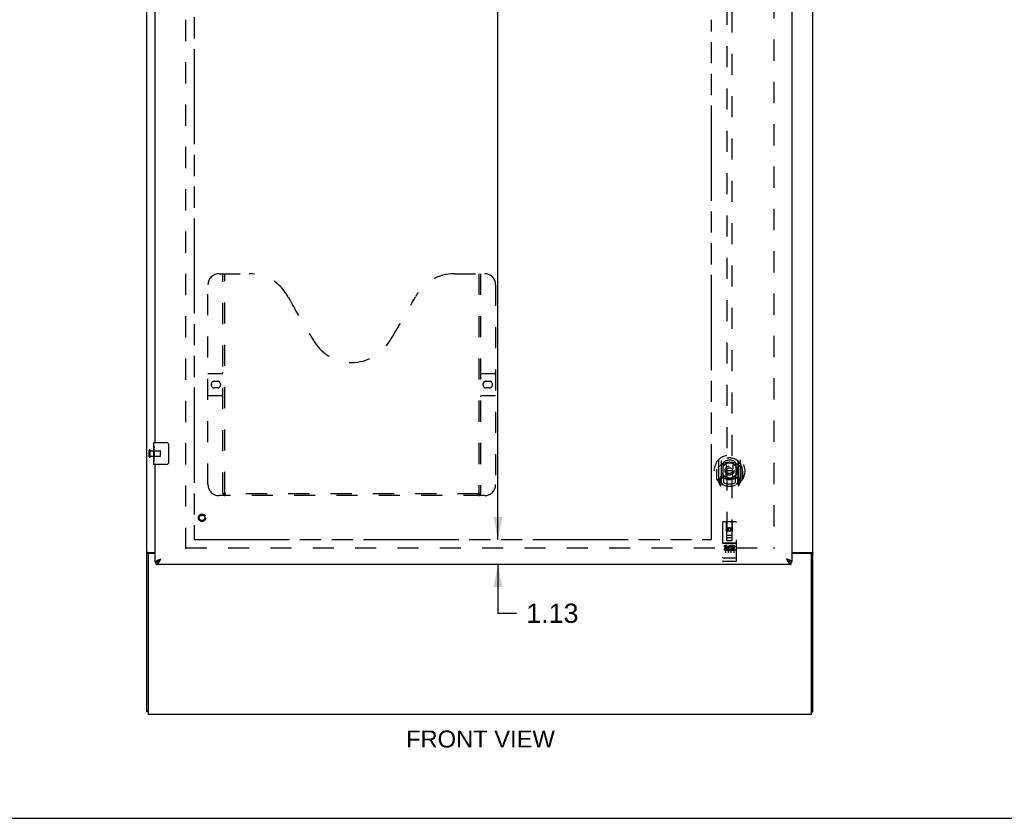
# Model space of a CAD drawing. Header units: inches. Extents: x 0 to 173, y 0 to 112.
# Tile 2 of 13: x 44 to 89, y 0 to 36. Entities that reach past the tile are written whole.
import ezdxf

# ---------------------------------------------------------------- set-up
doc = ezdxf.new("R2010")
doc.units = ezdxf.units.IN
doc.header["$LTSCALE"] = 9.537
doc.header["$MEASUREMENT"] = 0
doc.linetypes.add('HIDDEN', pattern=[0.2, 0.1, -0.1])
doc.linetypes.add('PHANTOM', pattern=[0.8, 0.45, -0.05, 0.1, -0.05, 0.1, -0.05])
doc.layers.get('0').update_dxf_attribs({"linetype": 'CONTINUOUS'})
for name, color, linetype in [('02___PRT_ALL_AXES', 7, 'CONTINUOUS'), ('AVAILABLE_DOOR_SPACE', 7, 'CONTINUOUS'), ('DEFAULT_2', 8, 'HIDDEN'), ('DIMENSIONS', 7, 'CONTINUOUS')]:
    doc.layers.add(name, color=color, linetype=linetype)
doc.styles.get("Standard").update_dxf_attribs({"font": 'arial.ttf'})
doc.dimstyles.new('DIMSTYLE_2', dxfattribs={"dimtxt": 0.867, "dimasz": 1.02, "dimexe": 0.09, "dimexo": 0.07, "dimgap": 0.0425, "dimtad": 0, "dimtih": 1, "dimtoh": 1, "dimzin": 4, "dimdsep": 46, "dimtxsty": 'Standard', "dimblk": '_FILLED', "dimblk1": '_FILLED', "dimblk2": '_FILLED', "dimcen": 0.09, "dimazin": 1, "dimtfac": 1, "dimtdec": 3, "dimtofl": 0, "dimtmove": 0, "dimatfit": 3, "dimldrblk": '_FILLED', "dimfxl": 0, "dimtolj": 1, "dimtzin": 4, "dimarcsym": 0})

# ---------------------------------------------------------------- blocks, each defined once
blk = doc.blocks.new('_FILLED')
at = {"color": 0, "linetype": 'ByBlock'}
blk.add_solid([(0, 0), (-1, 0.2), (-1, -0.2)], dxfattribs=at)
blk = doc.blocks.new('*D13')
at = {"layer": 'DIMENSIONS', "color": 2, "linetype": 'Continuous'}
for p, q in [((75.54, 54.07), (73.569, 54.07)), ((79.165, 54.07), (81.205, 54.07))]:
    blk.add_line(p, q, dxfattribs=at)
at = {"layer": 'DIMENSIONS', "color": 2, "linetype": 'Continuous', "xscale": 1.02, "yscale": 1.02, "zscale": 1.02}
blk.add_blockref('_FILLED', (75.54, 54.07), dxfattribs=at)
at = {"layer": 'DIMENSIONS', "color": 2, "linetype": 'Continuous', "xscale": 1.02, "yscale": 1.02, "zscale": 1.02, "rotation": 180}
blk.add_blockref('_FILLED', (79.165, 54.07), dxfattribs=at)
at = {"layer": 'DIMENSIONS', "color": 2, "linetype": 'Continuous', "insert": (73.135, 54.503), "char_height": 0.867, "width": 2.35605, "attachment_point": 3, "line_spacing_factor": 0.9}
blk.add_mtext('3.63', dxfattribs=at)
blk = doc.blocks.new('*D15')
at = {"layer": 'DIMENSIONS', "color": 2, "linetype": 'Continuous'}
for p, q in [((65.916, 72.813), (65.916, 43.555)), ((65.916, 12.563), (65.916, 41.821))]:
    blk.add_line(p, q, dxfattribs=at)
at = {"layer": 'DIMENSIONS', "color": 2, "linetype": 'Continuous', "xscale": 1.02, "yscale": 1.02, "zscale": 1.02}
for p, rotation in [((65.916, 72.813), 90), ((65.916, 12.563), 270)]:
    blk.add_blockref('_FILLED', p, dxfattribs=dict(at, rotation=rotation))
at = {"layer": 'DIMENSIONS', "color": 2, "linetype": 'Continuous', "insert": (65.916, 43.122), "char_height": 0.867, "width": 3.02967, "attachment_point": 2, "line_spacing_factor": 0.9}
blk.add_mtext('60.25', dxfattribs=at)
blk = doc.blocks.new('*D16')
at = {"layer": 'DIMENSIONS', "color": 2, "linetype": 'Continuous'}
for p, q in [((65.916, 12.563), (65.916, 14.603)), ((65.916, 11.438), (65.916, 9.24)), ((65.916, 9.24), (66.757, 9.24))]:
    blk.add_line(p, q, dxfattribs=at)
at = {"layer": 'DIMENSIONS', "color": 2, "linetype": 'Continuous', "xscale": 1.02, "yscale": 1.02, "zscale": 1.02}
for p, rotation in [((65.916, 12.563), 270), ((65.916, 11.438), 90)]:
    blk.add_blockref('_FILLED', p, dxfattribs=dict(at, rotation=rotation))
at = {"layer": 'DIMENSIONS', "color": 2, "linetype": 'Continuous', "insert": (67.191, 9.674), "char_height": 0.867, "width": 2.35605, "attachment_point": 1, "line_spacing_factor": 0.9}
blk.add_mtext('1.13', dxfattribs=at)

msp = doc.modelspace()

# ---------------------------------------------------------------- linework, layer by layer
at = {"color": 3, "linetype": 'Continuous'}
for p, q in [((50.103, 4.792), (50.103, 76.584)), ((80.103, 4.792), (80.103, 76.584)), ((79.165, 73.834), (79.165, 11.542)), ((50.478, 16.938), (50.478, 42.188)), ((50.478, 11.542), (50.478, 15.938)), ((50.173, 11.981), (50.478, 11.981)), ((79.165, 11.981), (80.033, 11.981)), ((50.155, 11.869), (50.155, 4.688)), ((50.478, 11.929), (50.215, 11.929)), ((50.641, 11.653), (50.653, 11.658)), ((50.653, 11.658), (50.664, 11.662)), ((50.664, 11.662), (50.676, 11.667)), ((50.676, 11.667), (50.688, 11.671)), ((50.688, 11.671), (50.706, 11.678)), ((50.698, 11.635), (50.704, 11.647)), ((50.704, 11.647), (50.711, 11.66)), ((50.706, 11.678), (50.724, 11.685)), ((50.711, 11.66), (50.724, 11.685)), ((78.949, 11.674), (78.919, 11.685)), ((78.919, 11.685), (78.929, 11.666)), ((78.929, 11.666), (78.939, 11.647)), ((78.939, 11.647), (78.945, 11.635)), ((78.945, 11.635), (78.952, 11.623)), ((78.967, 11.667), (78.949, 11.674)), ((78.979, 11.662), (78.967, 11.667)), ((78.99, 11.658), (78.979, 11.662)), ((79.991, 11.929), (79.165, 11.929)), ((80.051, 4.688), (80.051, 11.869)), ((79.123, 11.438), (50.52, 11.438)), ((50.155, 4.688), (80.051, 4.688))]:
    msp.add_line(p, q, dxfattribs=at)
at = {"color": 7, "linetype": 'Continuous'}
for p, q in [((50.418, 16.778), (50.418, 16.923)), ((50.433, 16.938), (50.973, 16.938)), ((50.418, 16.52), (50.418, 16.553)), ((51.073, 16.838), (51.073, 16.038)), ((50.418, 16.323), (50.418, 16.354)), ((50.418, 15.953), (50.418, 16.092)), ((50.973, 15.938), (50.433, 15.938)), ((50.207, 11.94), (50.103, 11.94)), ((50.207, 11.928), (50.207, 11.94)), ((50.478, 11.542), (50.52, 11.542)), ((50.52, 11.438), (50.52, 11.542)), ((50.582, 11.558), (50.584, 11.559)), ((50.686, 11.66), (50.694, 11.665)), ((50.694, 11.665), (50.703, 11.671)), ((50.695, 11.652), (50.701, 11.66)), ((50.701, 11.66), (50.708, 11.667)), ((50.703, 11.671), (50.711, 11.676)), ((50.708, 11.667), (50.724, 11.685)), ((50.711, 11.676), (50.724, 11.685)), ((78.936, 11.674), (78.919, 11.685)), ((78.919, 11.685), (78.929, 11.674)), ((78.929, 11.674), (78.939, 11.663)), ((78.944, 11.668), (78.936, 11.674)), ((78.939, 11.663), (78.945, 11.656)), ((78.945, 11.656), (78.952, 11.649)), ((78.952, 11.649), (78.958, 11.642)), ((79.059, 11.559), (79.061, 11.558)), ((79.165, 11.542), (79.123, 11.542)), ((79.123, 11.438), (79.123, 11.542)), ((79.999, 11.94), (80.103, 11.94)), ((79.999, 11.94), (79.999, 11.928)), ((50.155, 4.792), (50.103, 4.792)), ((80.051, 4.792), (80.103, 4.792)), ((0, 0), (173.4, 0))]:
    msp.add_line(p, q, dxfattribs=at)
for points in [[(51.066, 16.874), (51.068, 16.869), (51.07, 16.863), (51.071, 16.857), (51.072, 16.851), (51.072, 16.844), (51.073, 16.838)], [(51.073, 16.038), (51.072, 16.032), (51.072, 16.026), (51.071, 16.02), (51.07, 16.014), (51.068, 16.008), (51.066, 16.002)], [(50.247, 11.981), (50.247, 11.979), (50.247, 11.977), (50.246, 11.975), (50.246, 11.973), (50.245, 11.971), (50.244, 11.97), (50.243, 11.968), (50.241, 11.967), (50.24, 11.965), (50.238, 11.964), (50.236, 11.962), (50.234, 11.961), (50.232, 11.96), (50.23, 11.959), (50.227, 11.957)], [(79.958, 11.981), (79.958, 11.979), (79.959, 11.977), (79.959, 11.975), (79.96, 11.973), (79.96, 11.971), (79.961, 11.97), (79.963, 11.968), (79.964, 11.967), (79.966, 11.965), (79.968, 11.964), (79.969, 11.962), (79.971, 11.961), (79.974, 11.96), (79.976, 11.959), (79.978, 11.957), (79.983, 11.955)], [(50.227, 11.957), (50.223, 11.955), (50.22, 11.954), (50.218, 11.953), (50.216, 11.951), (50.213, 11.95), (50.212, 11.949), (50.21, 11.947), (50.209, 11.946), (50.208, 11.944), (50.207, 11.943), (50.207, 11.941), (50.207, 11.94)], [(50.52, 11.542), (50.523, 11.542), (50.526, 11.542), (50.53, 11.543), (50.533, 11.543), (50.536, 11.543), (50.54, 11.544), (50.543, 11.544), (50.546, 11.545), (50.549, 11.546), (50.553, 11.547), (50.556, 11.548), (50.559, 11.549), (50.563, 11.55), (50.566, 11.551), (50.569, 11.552), (50.572, 11.554), (50.576, 11.555), (50.579, 11.557), (50.582, 11.558)], [(50.584, 11.559), (50.585, 11.561), (50.586, 11.564), (50.587, 11.567), (50.588, 11.57), (50.59, 11.572), (50.591, 11.575), (50.593, 11.578), (50.594, 11.581), (50.596, 11.583), (50.598, 11.586), (50.6, 11.589), (50.602, 11.591), (50.605, 11.594), (50.607, 11.597), (50.609, 11.6), (50.612, 11.602), (50.615, 11.605), (50.618, 11.608), (50.62, 11.611), (50.623, 11.613), (50.627, 11.616), (50.63, 11.619), (50.633, 11.622), (50.636, 11.624), (50.64, 11.627), (50.643, 11.63), (50.647, 11.633), (50.651, 11.635), (50.654, 11.638), (50.658, 11.641), (50.662, 11.644), (50.666, 11.646), (50.67, 11.649), (50.674, 11.652), (50.678, 11.655), (50.682, 11.657), (50.686, 11.66)], [(50.584, 11.559), (50.586, 11.56), (50.589, 11.562), (50.592, 11.564), (50.596, 11.566), (50.599, 11.568), (50.602, 11.57), (50.605, 11.572), (50.609, 11.574), (50.612, 11.577), (50.615, 11.579), (50.619, 11.581), (50.622, 11.584), (50.625, 11.586), (50.629, 11.589), (50.632, 11.592), (50.635, 11.595), (50.638, 11.597), (50.642, 11.6), (50.645, 11.603), (50.648, 11.606), (50.652, 11.609), (50.655, 11.612), (50.658, 11.616), (50.662, 11.619), (50.665, 11.622), (50.668, 11.625), (50.671, 11.628), (50.675, 11.632), (50.678, 11.635), (50.681, 11.639), (50.685, 11.642), (50.688, 11.645), (50.695, 11.652)], [(79.059, 11.559), (79.058, 11.561), (79.057, 11.564), (79.056, 11.567), (79.055, 11.57), (79.053, 11.572), (79.052, 11.575), (79.05, 11.578), (79.049, 11.581), (79.047, 11.583), (79.045, 11.586), (79.043, 11.589), (79.041, 11.591), (79.038, 11.594), (79.036, 11.597), (79.034, 11.6), (79.031, 11.602), (79.028, 11.605), (79.025, 11.608), (79.022, 11.611), (79.019, 11.613), (79.016, 11.616), (79.013, 11.619), (79.01, 11.622), (79.007, 11.624), (79.003, 11.627), (79, 11.63), (78.996, 11.633), (78.992, 11.635), (78.989, 11.638), (78.985, 11.641), (78.981, 11.644), (78.977, 11.646), (78.973, 11.649), (78.969, 11.652), (78.965, 11.655), (78.961, 11.657), (78.957, 11.66), (78.953, 11.663), (78.944, 11.668)], [(78.958, 11.642), (78.962, 11.639), (78.965, 11.635), (78.968, 11.632), (78.971, 11.628), (78.975, 11.625), (78.978, 11.622), (78.981, 11.619), (78.985, 11.616), (78.988, 11.612), (78.991, 11.609), (78.995, 11.606), (78.998, 11.603), (79.001, 11.6), (79.004, 11.597), (79.008, 11.595), (79.011, 11.592), (79.014, 11.589), (79.018, 11.586), (79.021, 11.584), (79.024, 11.581), (79.028, 11.579), (79.031, 11.577), (79.034, 11.574), (79.037, 11.572), (79.041, 11.57), (79.044, 11.568), (79.047, 11.566), (79.051, 11.564), (79.054, 11.562), (79.057, 11.56), (79.059, 11.559)], [(79.061, 11.558), (79.064, 11.557), (79.067, 11.555), (79.07, 11.554), (79.074, 11.552), (79.077, 11.551), (79.08, 11.55), (79.084, 11.549), (79.087, 11.548), (79.09, 11.547), (79.094, 11.546), (79.097, 11.545), (79.1, 11.544), (79.103, 11.544), (79.107, 11.543), (79.11, 11.543), (79.113, 11.543), (79.117, 11.542), (79.12, 11.542), (79.123, 11.542)], [(79.983, 11.955), (79.985, 11.954), (79.988, 11.953), (79.99, 11.951), (79.992, 11.95), (79.994, 11.949), (79.995, 11.947), (79.997, 11.946), (79.998, 11.944), (79.998, 11.943), (79.999, 11.941), (79.999, 11.94)]]:
    msp.add_lwpolyline(points, dxfattribs=at)
at = {"color": 3, "linetype": 'Continuous'}
for points in [[(50.173, 11.981), (50.171, 11.979), (50.168, 11.978), (50.165, 11.976), (50.162, 11.974), (50.158, 11.973), (50.155, 11.972), (50.15, 11.97), (50.146, 11.969), (50.138, 11.966)], [(80.033, 11.981), (80.035, 11.979), (80.037, 11.978), (80.04, 11.976), (80.043, 11.975), (80.047, 11.973), (80.051, 11.972), (80.055, 11.97), (80.059, 11.969), (80.063, 11.967), (80.067, 11.966), (80.071, 11.965), (80.075, 11.963), (80.079, 11.962), (80.082, 11.961), (80.085, 11.959), (80.088, 11.958), (80.091, 11.956), (80.094, 11.955), (80.096, 11.953), (80.098, 11.951), (80.099, 11.949), (80.1, 11.948), (80.101, 11.946), (80.102, 11.944), (80.103, 11.942), (80.103, 11.94)], [(50.138, 11.966), (50.134, 11.965), (50.13, 11.963), (50.127, 11.962), (50.123, 11.961), (50.12, 11.959), (50.117, 11.958), (50.115, 11.956), (50.112, 11.955), (50.11, 11.953), (50.108, 11.951), (50.106, 11.949), (50.105, 11.948), (50.104, 11.946), (50.103, 11.944), (50.103, 11.942), (50.103, 11.94)], [(50.478, 11.542), (50.478, 11.544), (50.478, 11.547), (50.478, 11.549), (50.479, 11.551), (50.48, 11.553), (50.48, 11.556), (50.481, 11.558), (50.482, 11.56), (50.484, 11.562), (50.485, 11.564), (50.487, 11.567), (50.488, 11.569), (50.49, 11.571), (50.492, 11.573), (50.494, 11.576), (50.496, 11.578), (50.499, 11.58), (50.501, 11.582), (50.504, 11.584), (50.507, 11.587), (50.51, 11.589), (50.513, 11.591), (50.516, 11.593), (50.519, 11.596), (50.523, 11.598), (50.526, 11.6), (50.53, 11.602), (50.534, 11.605), (50.538, 11.607), (50.542, 11.609), (50.546, 11.611), (50.55, 11.613), (50.554, 11.616), (50.559, 11.618), (50.563, 11.62), (50.568, 11.622), (50.573, 11.625), (50.577, 11.627)], [(50.52, 11.438), (50.523, 11.438), (50.526, 11.438), (50.53, 11.439), (50.533, 11.439), (50.536, 11.44), (50.54, 11.441), (50.543, 11.442), (50.546, 11.443), (50.549, 11.445), (50.553, 11.446), (50.556, 11.448), (50.559, 11.449), (50.563, 11.451), (50.566, 11.454), (50.569, 11.456), (50.572, 11.458), (50.576, 11.461), (50.579, 11.463), (50.582, 11.466), (50.586, 11.469), (50.589, 11.472), (50.592, 11.475), (50.596, 11.479), (50.599, 11.482), (50.602, 11.486), (50.605, 11.49), (50.609, 11.494), (50.612, 11.498), (50.615, 11.502), (50.619, 11.506), (50.622, 11.51), (50.625, 11.515), (50.629, 11.519), (50.632, 11.524), (50.635, 11.529), (50.638, 11.534), (50.642, 11.539)], [(50.577, 11.627), (50.582, 11.629), (50.587, 11.631), (50.592, 11.633), (50.597, 11.636), (50.603, 11.638), (50.608, 11.64), (50.613, 11.642), (50.619, 11.645), (50.624, 11.647), (50.63, 11.649), (50.636, 11.651), (50.641, 11.653)], [(50.642, 11.539), (50.645, 11.544), (50.648, 11.549), (50.652, 11.554), (50.655, 11.56), (50.658, 11.565), (50.662, 11.571), (50.665, 11.576), (50.668, 11.582), (50.671, 11.587), (50.675, 11.593), (50.678, 11.599), (50.681, 11.605), (50.685, 11.611), (50.688, 11.617), (50.691, 11.623), (50.698, 11.635)], [(78.952, 11.623), (78.955, 11.617), (78.958, 11.611), (78.962, 11.605), (78.965, 11.599), (78.968, 11.593), (78.971, 11.587), (78.975, 11.582), (78.978, 11.576), (78.981, 11.571), (78.985, 11.565), (78.988, 11.56), (78.991, 11.554), (78.995, 11.549), (78.998, 11.544)], [(79.066, 11.627), (79.061, 11.629), (79.056, 11.631), (79.051, 11.633), (79.045, 11.636), (79.04, 11.638), (79.035, 11.64), (79.03, 11.642), (79.024, 11.645), (79.019, 11.647), (79.013, 11.649), (79.007, 11.651), (79.002, 11.653), (78.99, 11.658)], [(78.998, 11.544), (79.001, 11.539), (79.004, 11.534), (79.008, 11.529), (79.011, 11.524), (79.014, 11.519), (79.018, 11.515), (79.021, 11.51), (79.024, 11.506), (79.028, 11.502), (79.031, 11.498), (79.034, 11.494), (79.037, 11.49), (79.041, 11.486), (79.044, 11.482), (79.047, 11.479), (79.051, 11.475), (79.054, 11.472), (79.057, 11.469), (79.061, 11.466), (79.064, 11.463), (79.067, 11.461), (79.07, 11.458), (79.074, 11.456), (79.077, 11.454), (79.08, 11.451), (79.084, 11.449), (79.087, 11.448), (79.09, 11.446), (79.094, 11.445), (79.097, 11.443), (79.1, 11.442), (79.103, 11.441), (79.107, 11.44), (79.11, 11.439), (79.113, 11.439), (79.117, 11.438), (79.12, 11.438), (79.123, 11.438)], [(79.165, 11.542), (79.165, 11.544), (79.165, 11.547), (79.165, 11.549), (79.164, 11.551), (79.163, 11.553), (79.163, 11.556), (79.162, 11.558), (79.16, 11.56), (79.159, 11.562), (79.158, 11.564), (79.156, 11.567), (79.155, 11.569), (79.153, 11.571), (79.151, 11.573), (79.149, 11.576), (79.146, 11.578), (79.144, 11.58), (79.142, 11.582), (79.139, 11.584), (79.136, 11.587), (79.133, 11.589), (79.13, 11.591), (79.127, 11.593), (79.124, 11.596), (79.12, 11.598), (79.117, 11.6), (79.113, 11.602), (79.109, 11.605), (79.105, 11.607), (79.101, 11.609), (79.097, 11.611), (79.093, 11.613), (79.089, 11.616), (79.084, 11.618), (79.08, 11.62), (79.075, 11.622), (79.07, 11.625), (79.066, 11.627)]]:
    msp.add_lwpolyline(points, dxfattribs=at)
at = {"color": 7, "linetype": 'Continuous'}
for centre, radius, start, end in [((50.433, 16.923), 0.015, 90, 180), ((50.973, 16.838), 0.1, 21.1999, 90), ((50.973, 16.038), 0.1, 270, 338.7946), ((50.433, 15.953), 0.015, 180, 270)]:
    msp.add_arc(centre, radius, start, end, dxfattribs=at)
at = {"color": 3, "linetype": 'Continuous'}
for centre, start, end in [((50.215, 11.869), 90, 180), ((79.991, 11.869), 0, 90)]:
    msp.add_arc(centre, 0.06, start, end, dxfattribs=at)
at = {"layer": '02___PRT_ALL_AXES', "color": 7, "linetype": 'Continuous'}
for p, q in [((50.418, 16.778), (50.418, 16.923)), ((50.418, 16.52), (50.418, 16.777)), ((50.423, 16.721), (50.418, 16.721)), ((50.418, 16.553), (50.425, 16.553)), ((50.418, 15.953), (50.418, 16.517)), ((50.419, 16.49), (50.418, 16.49)), ((50.425, 16.553), (50.425, 16.69)), ((50.418, 16.359), (50.424, 16.359)), ((50.418, 16.323), (50.425, 16.323)), ((50.418, 16.26), (50.425, 16.26)), ((50.418, 16.092), (50.425, 16.092)), ((50.425, 16.092), (50.425, 16.323))]:
    msp.add_line(p, q, dxfattribs=at)
at = {"layer": '02___PRT_ALL_AXES', "color": 8, "linetype": 'HIDDEN'}
for p, q in [((50.25, 16.562), (50.697, 16.562)), ((50.25, 16.314), (50.25, 16.562)), ((50.25, 16.314), (50.697, 16.314)), ((76.635, 12.399), (76.07, 12.399)), ((76.208, 12.277), (76.116, 12.277)), ((76.116, 12.277), (76.116, 12.234)), ((76.208, 12.234), (76.116, 12.234)), ((76.212, 12.191), (76.166, 12.191)), ((76.208, 12.15), (76.18, 12.15)), ((76.272, 12.106), (76.18, 12.106)), ((76.272, 12.063), (76.18, 12.063)), ((76.272, 12.106), (76.272, 12.063)), ((76.404, 12.112), (76.421, 12.072)), ((76.428, 12.241), (76.415, 12.222)), ((76.425, 12.266), (76.428, 12.264)), ((76.585, 12.277), (76.428, 12.277)), ((76.428, 12.277), (76.428, 12.264)), ((76.428, 12.241), (76.428, 12.063)), ((76.585, 12.063), (76.428, 12.063)), ((76.585, 12.234), (76.471, 12.234)), ((76.471, 12.234), (76.471, 12.191)), ((76.563, 12.191), (76.471, 12.191)), ((76.563, 12.148), (76.471, 12.148)), ((76.471, 12.148), (76.471, 12.106)), ((76.585, 12.106), (76.471, 12.106)), ((76.563, 12.191), (76.563, 12.148)), ((76.585, 12.277), (76.585, 12.234)), ((76.585, 12.106), (76.585, 12.063)), ((76.635, 11.571), (76.07, 11.571))]:
    msp.add_line(p, q, dxfattribs=at)
at = {"layer": '02___PRT_ALL_AXES', "color": 7, "linetype": 'Continuous'}
for points in [[(50.418, 16.777), (50.418, 16.774), (50.418, 16.769), (50.419, 16.764), (50.42, 16.757), (50.42, 16.751), (50.421, 16.743), (50.422, 16.735), (50.423, 16.726)], [(50.418, 16.52), (50.418, 16.512), (50.418, 16.503), (50.419, 16.492)], [(50.419, 16.492), (50.42, 16.482), (50.421, 16.47), (50.422, 16.459), (50.423, 16.447), (50.424, 16.434), (50.424, 16.422), (50.425, 16.409), (50.425, 16.396), (50.425, 16.383), (50.424, 16.371), (50.424, 16.358), (50.423, 16.346), (50.422, 16.334)], [(50.423, 16.726), (50.424, 16.717), (50.424, 16.708), (50.425, 16.699), (50.425, 16.69)]]:
    msp.add_lwpolyline(points, dxfattribs=at)
at = {"layer": '02___PRT_ALL_AXES', "color": 8, "linetype": 'HIDDEN'}
for centre, radius in [((52.582, 13.542), 0.124), ((76.353, 13.016), 0.085)]:
    msp.add_circle(centre, radius, dxfattribs=at)
for centre, radius, start, end in [((76.18, 12.128), 0.0644, 102.2995, 270.0775), ((76.18, 12.128), 0.0219, 89.9011, 270), ((76.208, 12.213), 0.0635, 270, 90), ((76.208, 12.212), 0.0219, 280.307, 90), ((76.379, 12.17), 0.107, 64.2636, 293.4027), ((76.379, 12.17), 0.0639, 54.8895, 293.4026)]:
    msp.add_arc(centre, radius, start, end, dxfattribs=at)
at = {"layer": '02___PRT_ALL_AXES', "color": 7, "linetype": 'Continuous'}
msp.add_ellipse((50.681, 16.354), major_axis=(0.263, 0), ratio=0.432808, start_param=3.141593, end_param=3.321581, dxfattribs=at)
at = {"layer": 'AVAILABLE_DOOR_SPACE', "color": 4, "linetype": 'PHANTOM'}
for p, q in [((52.228, 72.813), (52.228, 12.563)), ((75.54, 12.563), (75.54, 35.987)), ((52.228, 12.563), (75.54, 12.563))]:
    msp.add_line(p, q, dxfattribs=at)
at = {"layer": 'DEFAULT_2', "color": 8, "linetype": 'HIDDEN'}
for p, q in [((51.853, 12.136), (51.853, 73.24)), ((78.353, 73.24), (78.353, 12.136)), ((76.228, 40.517), (76.228, 12.516)), ((76.478, 12.516), (76.478, 40.517)), ((53.352, 24.542), (54.707, 24.542)), ((53.527, 14.632), (53.527, 24.542)), ((53.607, 14.662), (53.607, 24.542)), ((63.957, 24.542), (65.312, 24.542)), ((65.057, 24.542), (65.057, 14.662)), ((65.137, 24.542), (65.137, 14.632)), ((52.852, 15.042), (52.852, 24.042)), ((65.812, 24.042), (65.812, 15.042)), ((52.852, 20.042), (53.487, 20.042)), ((65.177, 20.042), (65.812, 20.042)), ((53.138, 19.692), (53.275, 19.692)), ((65.388, 19.692), (65.525, 19.692)), ((53.275, 19.392), (53.138, 19.392)), ((65.525, 19.392), (65.388, 19.392)), ((53.487, 19.042), (52.852, 19.042)), ((65.812, 19.042), (65.177, 19.042)), ((50.207, 16.296), (50.207, 16.58)), ((50.25, 16.296), (50.25, 16.58)), ((50.707, 16.324), (50.707, 16.552)), ((75.853, 16.143), (75.853, 15.176)), ((75.97, 16.09), (75.97, 15.073)), ((75.978, 16.09), (75.978, 15.087)), ((76.07, 15.342), (76.07, 15.973)), ((76.078, 16.05), (76.078, 15.947)), ((76.19, 15.999), (76.22, 15.66)), ((76.515, 15.999), (76.485, 15.66)), ((76.628, 15.947), (76.628, 16.05)), ((76.635, 15.973), (76.635, 15.342)), ((76.728, 16.09), (76.728, 15.087)), ((76.735, 16.09), (76.735, 15.073)), ((76.853, 15.176), (76.853, 16.143)), ((75.77, 15.66), (75.785, 15.66)), ((75.77, 15.66), (75.77, 15.271)), ((75.778, 15.731), (75.778, 15.734)), ((75.778, 15.274), (75.778, 15.731)), ((76.19, 15.315), (76.22, 15.66)), ((76.485, 15.66), (76.22, 15.66)), ((76.516, 15.315), (76.485, 15.66)), ((76.935, 15.66), (76.92, 15.66)), ((76.928, 15.731), (76.928, 15.734)), ((76.928, 15.274), (76.928, 15.731)), ((76.935, 15.66), (76.935, 15.271)), ((75.857, 15.165), (75.927, 14.99)), ((75.97, 15.331), (75.91, 15.331)), ((75.91, 15.331), (75.91, 15.181)), ((75.91, 15.181), (75.97, 15.181)), ((75.948, 15.259), (75.919, 15.213)), ((75.923, 15.206), (75.978, 15.206)), ((75.949, 15.095), (75.953, 15.092)), ((76.048, 15.037), (75.978, 15.146)), ((75.98, 15.319), (75.98, 15.111)), ((76.07, 15.332), (75.998, 15.332)), ((76.066, 15.339), (76, 15.339)), ((76.078, 15.386), (76.078, 15.133)), ((76.628, 15.133), (76.628, 15.386)), ((76.708, 15.332), (76.635, 15.332)), ((76.705, 15.339), (76.639, 15.339)), ((76.728, 15.146), (76.658, 15.037)), ((76.725, 15.111), (76.725, 15.319)), ((76.728, 15.206), (76.783, 15.206)), ((76.795, 15.331), (76.735, 15.331)), ((76.735, 15.181), (76.795, 15.181)), ((76.756, 15.095), (76.757, 15.095)), ((76.787, 15.213), (76.757, 15.259)), ((76.757, 15.095), (76.757, 15.095)), ((76.757, 15.095), (76.757, 15.095)), ((76.778, 14.99), (76.848, 15.165)), ((76.795, 15.181), (76.795, 15.331)), ((75.956, 14.993), (75.97, 15.073)), ((76.735, 15.073), (76.749, 14.993)), ((65.312, 14.542), (53.352, 14.542)), ((65.053, 14.622), (53.611, 14.622)), ((76.04, 13.326), (76.04, 11.601)), ((76.635, 13.356), (76.07, 13.356)), ((76.226, 12.516), (76.223, 13.326)), ((76.479, 12.516), (76.483, 13.326)), ((76.665, 11.601), (76.665, 13.326)), ((76.353, 13.088), (76.29, 13.052)), ((76.29, 13.052), (76.3, 13.046)), ((76.29, 13.052), (76.29, 12.98)), ((76.29, 12.98), (76.3, 12.986)), ((76.29, 12.98), (76.353, 12.944)), ((76.353, 13.077), (76.3, 13.046)), ((76.3, 13.046), (76.3, 12.986)), ((76.3, 12.986), (76.353, 12.955)), ((76.415, 13.052), (76.353, 13.088)), ((76.353, 13.088), (76.353, 13.077)), ((76.405, 13.046), (76.353, 13.077)), ((76.353, 12.955), (76.405, 12.986)), ((76.353, 12.944), (76.415, 12.98)), ((76.353, 12.944), (76.353, 12.955)), ((76.415, 13.052), (76.405, 13.046)), ((76.405, 12.986), (76.405, 13.046)), ((76.415, 12.98), (76.405, 12.986)), ((76.415, 12.98), (76.415, 13.052)), ((76.225, 12.766), (76.48, 12.766)), ((76.226, 12.516), (76.228, 12.516)), ((76.228, 12.516), (76.478, 12.516)), ((76.438, 12.641), (76.268, 12.641)), ((76.478, 12.516), (76.479, 12.516)), ((51.853, 12.188), (78.353, 12.188)), ((76.07, 12.399), (76.635, 12.399)), ((76.142, 12.383), (76.314, 12.383)), ((76.165, 12.268), (76.165, 11.962)), ((76.29, 12.268), (76.29, 11.962)), ((76.392, 12.383), (76.564, 12.383)), ((76.415, 12.268), (76.415, 11.962)), ((76.54, 12.268), (76.54, 11.962)), ((76.058, 11.729), (76.057, 11.729)), ((76.059, 11.729), (76.058, 11.729)), ((76.06, 11.729), (76.059, 11.729)), ((76.061, 11.729), (76.06, 11.729)), ((76.06, 11.729), (76.06, 11.729)), ((76.062, 11.729), (76.061, 11.729)), ((76.063, 11.729), (76.062, 11.729)), ((76.064, 11.729), (76.063, 11.729)), ((76.065, 11.729), (76.064, 11.729)), ((76.064, 11.729), (76.064, 11.729)), ((76.066, 11.729), (76.065, 11.729)), ((76.067, 11.729), (76.066, 11.729)), ((76.068, 11.729), (76.067, 11.729)), ((76.069, 11.729), (76.068, 11.729)), ((76.07, 11.729), (76.069, 11.729)), ((76.069, 11.729), (76.069, 11.729)), ((76.636, 11.729), (76.07, 11.729)), ((76.32, 11.571), (76.135, 11.571)), ((76.57, 11.571), (76.385, 11.571)), ((76.636, 11.729), (76.637, 11.729)), ((76.636, 11.729), (76.636, 11.729)), ((76.637, 11.729), (76.638, 11.729)), ((76.638, 11.729), (76.639, 11.729)), ((76.639, 11.729), (76.64, 11.729)), ((76.64, 11.729), (76.641, 11.729)), ((76.641, 11.729), (76.642, 11.729)), ((76.641, 11.729), (76.641, 11.729)), ((76.642, 11.729), (76.643, 11.729)), ((76.643, 11.729), (76.644, 11.729)), ((76.644, 11.729), (76.645, 11.729)), ((76.645, 11.729), (76.646, 11.729)), ((76.646, 11.729), (76.647, 11.729)), ((76.646, 11.729), (76.646, 11.729)), ((76.647, 11.729), (76.648, 11.729)), ((76.648, 11.729), (76.649, 11.729)), ((76.649, 11.729), (76.649, 11.73))]:
    msp.add_line(p, q, dxfattribs=at)
for points in [[(76.165, 16.016), (76.17, 16.018), (76.176, 16.019), (76.181, 16.021), (76.186, 16.022), (76.192, 16.023), (76.197, 16.025), (76.203, 16.026), (76.208, 16.027), (76.214, 16.028), (76.219, 16.029), (76.225, 16.03), (76.23, 16.031), (76.236, 16.032), (76.241, 16.033), (76.247, 16.034), (76.252, 16.035), (76.258, 16.036), (76.263, 16.036), (76.269, 16.037), (76.275, 16.038), (76.28, 16.038), (76.286, 16.039), (76.291, 16.039), (76.297, 16.04), (76.302, 16.04), (76.308, 16.041), (76.314, 16.041), (76.319, 16.041), (76.325, 16.042), (76.33, 16.042), (76.336, 16.042), (76.342, 16.042), (76.347, 16.042), (76.353, 16.042), (76.358, 16.042), (76.364, 16.042), (76.37, 16.042), (76.375, 16.042), (76.381, 16.042), (76.386, 16.041), (76.392, 16.041), (76.397, 16.041), (76.403, 16.04), (76.409, 16.04), (76.414, 16.039), (76.42, 16.039), (76.425, 16.038), (76.431, 16.038), (76.436, 16.037), (76.442, 16.036), (76.448, 16.036), (76.453, 16.035), (76.459, 16.034), (76.464, 16.033), (76.47, 16.032), (76.475, 16.031), (76.481, 16.03), (76.486, 16.029), (76.492, 16.028), (76.497, 16.027), (76.503, 16.026), (76.508, 16.025), (76.514, 16.023), (76.519, 16.022), (76.524, 16.021), (76.53, 16.019), (76.535, 16.018), (76.541, 16.016)], [(75.898, 15.875), (75.897, 15.873), (75.895, 15.872), (75.894, 15.871), (75.892, 15.869), (75.891, 15.868), (75.889, 15.866), (75.887, 15.864), (75.886, 15.863), (75.884, 15.861), (75.882, 15.859), (75.88, 15.857), (75.878, 15.855), (75.876, 15.853), (75.874, 15.851), (75.872, 15.848), (75.87, 15.846), (75.868, 15.844), (75.866, 15.841), (75.864, 15.838), (75.862, 15.836), (75.86, 15.833), (75.858, 15.83), (75.855, 15.827), (75.853, 15.824), (75.851, 15.82), (75.848, 15.817), (75.846, 15.813), (75.843, 15.809), (75.84, 15.806), (75.838, 15.801), (75.835, 15.797), (75.832, 15.793), (75.829, 15.788), (75.826, 15.783), (75.823, 15.778), (75.82, 15.773)], [(76.885, 15.773), (76.882, 15.778), (76.879, 15.783), (76.876, 15.788), (76.873, 15.793), (76.87, 15.797), (76.868, 15.801), (76.865, 15.806), (76.862, 15.809), (76.86, 15.813), (76.857, 15.817), (76.855, 15.82), (76.853, 15.824), (76.85, 15.827), (76.848, 15.83), (76.846, 15.833), (76.843, 15.836), (76.841, 15.838), (76.839, 15.841), (76.837, 15.844), (76.835, 15.846), (76.833, 15.848), (76.831, 15.851), (76.829, 15.853), (76.827, 15.855), (76.825, 15.857), (76.823, 15.859), (76.822, 15.861), (76.82, 15.863), (76.818, 15.864), (76.817, 15.866), (76.815, 15.868), (76.813, 15.869), (76.812, 15.871), (76.81, 15.872), (76.809, 15.873), (76.807, 15.875)], [(53.517, 14.662), (53.533, 14.651), (53.549, 14.642), (53.565, 14.634), (53.58, 14.627), (53.595, 14.624), (53.611, 14.622)], [(65.053, 14.622), (65.068, 14.624), (65.083, 14.627), (65.099, 14.634), (65.115, 14.642), (65.131, 14.651), (65.147, 14.662)], [(76.135, 12.381), (76.135, 12.382), (76.135, 12.382), (76.135, 12.382), (76.136, 12.382), (76.136, 12.382), (76.136, 12.382), (76.136, 12.382), (76.136, 12.382), (76.136, 12.382), (76.136, 12.382), (76.136, 12.382), (76.136, 12.382), (76.137, 12.382), (76.137, 12.382), (76.137, 12.382), (76.137, 12.382), (76.137, 12.382), (76.137, 12.382), (76.137, 12.382), (76.137, 12.382), (76.137, 12.382), (76.138, 12.382), (76.138, 12.382), (76.138, 12.382), (76.138, 12.382), (76.138, 12.382), (76.138, 12.382), (76.138, 12.382), (76.139, 12.382), (76.139, 12.382), (76.139, 12.383), (76.139, 12.383), (76.139, 12.383), (76.139, 12.383), (76.14, 12.383), (76.14, 12.383), (76.14, 12.383), (76.14, 12.383), (76.14, 12.383), (76.141, 12.383), (76.141, 12.383), (76.141, 12.383), (76.141, 12.383), (76.141, 12.383), (76.142, 12.383)], [(76.314, 12.383), (76.314, 12.383), (76.314, 12.383), (76.314, 12.383), (76.314, 12.383), (76.315, 12.383), (76.315, 12.383), (76.315, 12.383), (76.315, 12.383), (76.315, 12.383), (76.316, 12.383), (76.316, 12.383), (76.316, 12.383), (76.316, 12.383), (76.316, 12.383), (76.316, 12.383), (76.317, 12.382), (76.317, 12.382), (76.317, 12.382), (76.317, 12.382), (76.317, 12.382), (76.317, 12.382), (76.318, 12.382), (76.318, 12.382), (76.318, 12.382), (76.318, 12.382), (76.318, 12.382), (76.318, 12.382), (76.318, 12.382), (76.318, 12.382), (76.319, 12.382), (76.319, 12.382), (76.319, 12.382), (76.319, 12.382), (76.319, 12.382), (76.319, 12.382), (76.319, 12.382), (76.319, 12.382), (76.319, 12.382), (76.32, 12.382), (76.32, 12.382), (76.32, 12.382), (76.32, 12.382), (76.32, 12.382), (76.32, 12.382), (76.32, 12.382), (76.32, 12.381)], [(76.385, 12.381), (76.385, 12.382), (76.385, 12.382), (76.385, 12.382), (76.386, 12.382), (76.386, 12.382), (76.386, 12.382), (76.386, 12.382), (76.386, 12.382), (76.386, 12.382), (76.386, 12.382), (76.386, 12.382), (76.386, 12.382), (76.387, 12.382), (76.387, 12.382), (76.387, 12.382), (76.387, 12.382), (76.387, 12.382), (76.387, 12.382), (76.387, 12.382), (76.387, 12.382), (76.387, 12.382), (76.388, 12.382), (76.388, 12.382), (76.388, 12.382), (76.388, 12.382), (76.388, 12.382), (76.388, 12.382), (76.389, 12.382), (76.389, 12.382), (76.389, 12.382), (76.389, 12.383), (76.389, 12.383), (76.389, 12.383), (76.389, 12.383), (76.39, 12.383), (76.39, 12.383), (76.39, 12.383), (76.39, 12.383), (76.39, 12.383), (76.391, 12.383), (76.391, 12.383), (76.391, 12.383), (76.391, 12.383), (76.391, 12.383), (76.392, 12.383)], [(76.564, 12.383), (76.564, 12.383), (76.564, 12.383), (76.564, 12.383), (76.564, 12.383), (76.565, 12.383), (76.565, 12.383), (76.565, 12.383), (76.565, 12.383), (76.565, 12.383), (76.566, 12.383), (76.566, 12.383), (76.566, 12.383), (76.566, 12.383), (76.566, 12.383), (76.566, 12.383), (76.567, 12.382), (76.567, 12.382), (76.567, 12.382), (76.567, 12.382), (76.567, 12.382), (76.567, 12.382), (76.568, 12.382), (76.568, 12.382), (76.568, 12.382), (76.568, 12.382), (76.568, 12.382), (76.568, 12.382), (76.568, 12.382), (76.568, 12.382), (76.569, 12.382), (76.569, 12.382), (76.569, 12.382), (76.569, 12.382), (76.569, 12.382), (76.569, 12.382), (76.569, 12.382), (76.569, 12.382), (76.569, 12.382), (76.57, 12.382), (76.57, 12.382), (76.57, 12.382), (76.57, 12.382), (76.57, 12.382), (76.57, 12.382), (76.57, 12.382), (76.57, 12.381)], [(76.057, 11.729), (76.056, 11.729), (76.056, 11.73), (76.056, 11.73), (76.055, 11.73), (76.055, 11.73), (76.055, 11.73), (76.054, 11.73), (76.054, 11.73), (76.054, 11.73), (76.053, 11.73), (76.053, 11.73), (76.053, 11.73), (76.052, 11.73), (76.052, 11.73), (76.052, 11.73), (76.051, 11.73), (76.051, 11.73), (76.051, 11.73), (76.05, 11.731), (76.05, 11.731), (76.05, 11.731), (76.049, 11.731), (76.049, 11.731), (76.049, 11.731), (76.048, 11.731), (76.048, 11.731), (76.048, 11.731), (76.048, 11.731), (76.047, 11.731), (76.047, 11.731), (76.047, 11.731), (76.047, 11.732), (76.046, 11.732), (76.046, 11.732), (76.046, 11.732), (76.046, 11.732), (76.045, 11.732), (76.045, 11.732), (76.045, 11.732), (76.045, 11.732), (76.044, 11.732), (76.044, 11.732), (76.044, 11.733), (76.044, 11.733), (76.044, 11.733), (76.043, 11.733), (76.043, 11.733), (76.043, 11.733), (76.043, 11.733), (76.043, 11.733), (76.043, 11.733), (76.042, 11.733), (76.042, 11.733), (76.042, 11.734), (76.042, 11.734), (76.042, 11.734), (76.042, 11.734), (76.042, 11.734), (76.041, 11.734), (76.041, 11.734), (76.041, 11.734), (76.041, 11.734), (76.041, 11.734), (76.041, 11.735), (76.041, 11.735), (76.041, 11.735), (76.041, 11.735), (76.041, 11.735), (76.041, 11.735), (76.04, 11.735), (76.04, 11.735), (76.04, 11.735), (76.04, 11.735), (76.04, 11.736), (76.04, 11.736), (76.04, 11.736), (76.04, 11.736), (76.04, 11.736), (76.04, 11.736)], [(76.649, 11.73), (76.65, 11.73), (76.65, 11.73), (76.65, 11.73), (76.651, 11.73), (76.651, 11.73), (76.652, 11.73), (76.652, 11.73), (76.652, 11.73), (76.653, 11.73), (76.653, 11.73), (76.653, 11.73), (76.654, 11.73), (76.654, 11.73), (76.654, 11.73), (76.655, 11.73), (76.655, 11.73), (76.655, 11.731), (76.656, 11.731), (76.656, 11.731), (76.656, 11.731), (76.656, 11.731), (76.657, 11.731), (76.657, 11.731), (76.657, 11.731), (76.658, 11.731), (76.658, 11.731), (76.658, 11.731), (76.658, 11.731), (76.659, 11.731), (76.659, 11.732), (76.659, 11.732), (76.659, 11.732), (76.66, 11.732), (76.66, 11.732), (76.66, 11.732), (76.66, 11.732), (76.661, 11.732), (76.661, 11.732), (76.661, 11.732), (76.661, 11.732), (76.661, 11.733), (76.662, 11.733), (76.662, 11.733), (76.662, 11.733), (76.662, 11.733), (76.662, 11.733), (76.663, 11.733), (76.663, 11.733), (76.663, 11.733), (76.663, 11.733), (76.663, 11.733), (76.663, 11.734), (76.664, 11.734), (76.664, 11.734), (76.664, 11.734), (76.664, 11.734), (76.664, 11.734), (76.664, 11.734), (76.664, 11.734), (76.664, 11.734), (76.664, 11.734), (76.665, 11.735), (76.665, 11.735), (76.665, 11.735), (76.665, 11.735), (76.665, 11.735), (76.665, 11.735), (76.665, 11.735), (76.665, 11.735), (76.665, 11.735), (76.665, 11.735), (76.665, 11.736), (76.665, 11.736), (76.665, 11.736), (76.665, 11.736), (76.665, 11.736), (76.665, 11.736)]]:
    msp.add_lwpolyline(points, dxfattribs=at)
for centre, radius in [((76.353, 15.667), 0.35), ((76.353, 15.667), 0.335), ((76.353, 15.667), 0.205), ((76.353, 15.667), 0.133), ((52.582, 13.542), 0.164), ((52.582, 13.542), 0.124), ((76.353, 13.016), 0.0845)]:
    msp.add_circle(centre, radius, dxfattribs=at)
for centre, radius, start, end in [((53.352, 24.042), 0.5, 90, 180), ((54.707, 22.542), 2, 28.4813, 90), ((63.957, 22.542), 2, 90, 151.5187), ((65.312, 24.042), 0.5, 0, 90), ((91.015, 42.24), 39.307, 208.4813, 211.8705), ((27.649, 42.24), 39.307, 328.1295, 331.5187), ((59.332, 22.542), 2, 211.8705, 328.1295), ((53.487, 20.082), 0.04, 270, 360), ((65.177, 20.082), 0.04, 180, 270), ((53.138, 19.542), 0.15, 90, 270), ((53.275, 19.542), 0.15, 270, 90), ((65.388, 19.542), 0.15, 90, 270), ((65.525, 19.542), 0.15, 270, 90), ((53.487, 19.002), 0.04, 0, 90), ((65.177, 19.002), 0.04, 90, 180), ((50.228, 16.58), 0.0215, 360, 180), ((50.697, 16.552), 0.01, 360, 90), ((50.228, 16.296), 0.0215, 180, 0), ((50.697, 16.324), 0.01, 270, 0), ((76.353, 15.66), 0.7, 305.5126, 234.4874), ((76.353, 15.657), 0.583, 0.2464, 179.7536), ((76.353, 15.657), 0.58, 7.6622, 172.3378), ((75.868, 16.143), 0.015, 135.0748, 180), ((76.353, 15.342), 0.7, 49.529, 130.471), ((75.985, 16.09), 0.015, 130.3587, 180), ((75.998, 16.09), 0.02, 129.3378, 179.9984), ((76.085, 15.973), 0.015, 112.9863, 180), ((76.353, 15.657), 0.48, 55.0461, 124.9539), ((76.353, 15.667), 0.343, 48.8739, 131.1261), ((76.17, 15.997), 0.02, 5.0796, 105.5752), ((76.535, 15.997), 0.02, 74.4248, 174.9204), ((76.62, 15.973), 0.015, 0, 67.0137), ((76.708, 16.09), 0.02, 0, 50.6594), ((76.72, 16.09), 0.015, 0, 49.6413), ((76.838, 16.143), 0.015, 0, 44.9252), ((75.798, 15.731), 0.02, 172.3378, 180), ((76.108, 15.947), 0.03, 180, 311.1261), ((76.598, 15.947), 0.03, 228.8739, 360), ((76.908, 15.731), 0.02, 0, 7.6622), ((75.798, 15.274), 0.02, 180, 215.2961), ((76.353, 15.667), 0.7, 215.2961, 324.7039), ((75.868, 15.176), 0.015, 180, 224.9252), ((75.923, 15.211), 0.005, 147.3208, 270), ((76.353, 15.972), 0.7, 233.2319, 306.7681), ((75.958, 15.106), 0.02, 234.4874, 360), ((75.79, 15.361), 0.188, 327.3208, 360), ((75.96, 15.111), 0.02, 234.7457, 360), ((75.998, 15.312), 0.02, 90, 180), ((75.998, 15.087), 0.02, 180, 238.5295), ((76, 15.319), 0.02, 90, 180), ((76.066, 15.319), 0.02, 66.536, 90), ((76.085, 15.342), 0.015, 180, 247.0137), ((76.353, 15.979), 0.7, 246.536, 293.464), ((76.108, 15.386), 0.03, 48.8739, 180), ((76.353, 15.667), 0.6, 242.7204, 297.2796), ((76.353, 15.667), 0.343, 228.8739, 311.1261), ((76.17, 15.317), 0.02, 254.3869, 354.9204), ((76.536, 15.317), 0.02, 185.0796, 285.6131), ((76.598, 15.386), 0.03, 0, 131.1261), ((76.62, 15.342), 0.015, 292.9863, 360), ((76.639, 15.319), 0.02, 90, 113.464), ((76.705, 15.319), 0.02, 0, 90), ((76.708, 15.312), 0.02, 0, 90), ((76.708, 15.087), 0.02, 301.4688, 359.9992), ((76.745, 15.111), 0.02, 180, 305.2543), ((76.916, 15.361), 0.188, 180, 212.6792), ((76.748, 15.106), 0.02, 180, 305.5126), ((76.783, 15.211), 0.005, 270, 32.6792), ((76.838, 15.176), 0.015, 315.0748, 360), ((76.908, 15.274), 0.02, 324.7039, 360), ((53.352, 15.042), 0.5, 180, 270), ((53.647, 14.662), 0.04, 180, 270), ((65.017, 14.662), 0.04, 270, 360), ((65.312, 15.042), 0.5, 270, 360), ((75.941, 14.995), 0.015, 201.8041, 350), ((76.764, 14.995), 0.015, 190, 338.1959), ((53.617, 14.632), 0.09, 180, 270), ((65.047, 14.632), 0.09, 270, 360), ((76.07, 13.326), 0.03, 90, 180), ((76.193, 13.326), 0.03, 0, 90), ((76.513, 13.326), 0.03, 90, 180), ((76.635, 13.326), 0.03, 0, 90), ((76.07, 12.429), 0.03, 180, 270), ((76.268, 12.601), 0.04, 90, 180), ((76.268, 12.556), 0.04, 180, 270), ((76.438, 12.601), 0.04, 0, 90), ((76.438, 12.556), 0.04, 270, 360), ((76.635, 12.429), 0.03, 270, 360), ((76.07, 11.601), 0.03, 180, 270), ((76.635, 11.601), 0.03, 270, 360)]:
    msp.add_arc(centre, radius, start, end, dxfattribs=at)

# ---------------------------------------------------------------- texts
at = {"layer": 'DIMENSIONS', "color": 2, "linetype": 'Continuous', "insert": (65.129, 3.956), "char_height": 0.765, "width": 6.69446, "attachment_point": 2, "line_spacing_factor": 0.9}
msp.add_mtext('FRONT VIEW', dxfattribs=at)

# ---------------------------------------------------------------- dimensions: what is measured, and where the dimension line sits
at = {"layer": 'DIMENSIONS', "color": 2, "linetype": 'Continuous'}
for base, p1, p2, angle, picture, middle in [((65.916, 12.563), (75.54, 72.813), (75.54, 12.563), 270, '*D15', (65.912, 42.683)), ((75.540224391, 54.069640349), (79.165224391, 11.542162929), (75.540224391, 72.813162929), 180, '*D13', (71.956033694, 54.06480693)), ((65.915541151, 12.563162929), (79.103224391, 11.438162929), (52.227724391, 12.563162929), 90, '*D16', (68.406117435, 9.235549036))]:
    dim = msp.add_linear_dim(base=base, p1=p1, p2=p2, angle=angle, dimstyle='DIMSTYLE_2', dxfattribs=at)
    dim.commit()
    dim.dimension.update_dxf_attribs({"geometry": picture, "text_midpoint": middle, "dimtype": 160})

doc.saveas('drawing.dxf')
